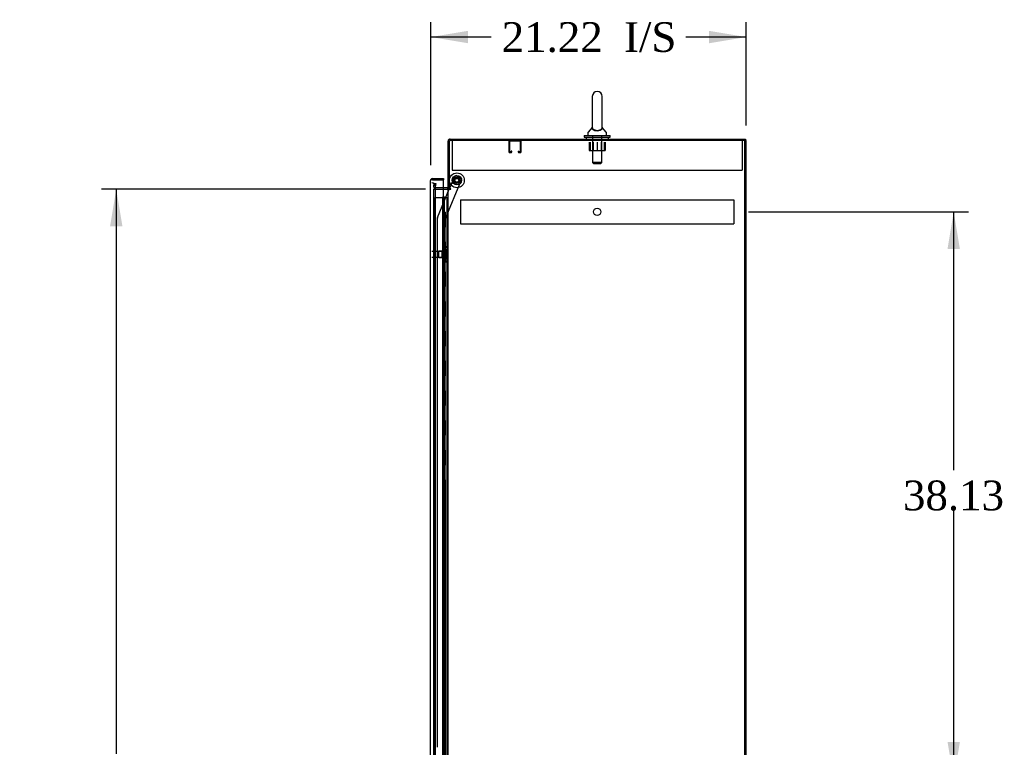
# Model space of a CAD drawing. Header units: inches. Extents: x 2 to 538, y -2 to 358.
# Tile 8 of 10: x 241 to 307, y 196 to 245. Entities that reach past the tile are written whole.
import ezdxf
from ezdxf.enums import TextEntityAlignment as Align
from ezdxf.lldxf.tags import DXFTag

# ---------------------------------------------------------------- set-up
doc = ezdxf.new("R2010")
doc.units = ezdxf.units.IN
doc.header["$MEASUREMENT"] = 0
for name, color, linetype in [('COM50677-3', 7, 'Continuous'), ('COM53964-3', 7, 'Continuous'), ('COM55914', 7, 'Continuous'), ('COM70220', 7, 'Continuous'), ('COM70760', 7, 'Continuous'), ('COM70763-6', 7, 'Continuous'), ('COM70764-5', 7, 'Continuous'), ('COM70839-6', 7, 'Continuous'), ('COM71202-6', 7, 'Continuous'), ('COM71206-9', 7, 'Continuous'), ('Default', 7, 'Continuous'), ('NTS18024', 7, 'Continuous'), ('NTS18147', 7, 'Continuous'), ('ROL87452', 7, 'Continuous'), ('RVT17786', 7, 'Continuous'), ('SCS86415', 7, 'Continuous'), ('STD26122', 7, 'Continuous'), ('WAF25376', 7, 'Continuous'), ('WAF25377', 7, 'Continuous'), ('WAM254785', 7, 'Continuous'), ('WAM30038', 7, 'Continuous')]:
    doc.layers.add(name, color=color, linetype=linetype)
doc.styles.add('SEACAD_Times_New_Roman', font='times.ttf')
tags = doc.linetypes.add('HIDDEN2', pattern=[0.1875, 0.125, -0.0625]).pattern_tags.tags
tags[6:7] = [DXFTag(74, 4), DXFTag(75, 0), DXFTag(340, '0'), DXFTag(46, 0.0), DXFTag(50, 0.0), DXFTag(44, 0.0), DXFTag(45, 0.0)]
tags[4:5] = [DXFTag(74, 4), DXFTag(75, 0), DXFTag(340, '0'), DXFTag(46, 0.0), DXFTag(50, 0.0), DXFTag(44, 0.0), DXFTag(45, 0.0)]
doc.dimstyles.new('HAMMOND_(STH_-_540x360)', dxfattribs={"dimtxt": 2, "dimasz": 2.5, "dimexe": 1, "dimexo": 1, "dimgap": 0.5, "dimtad": 0, "dimtih": 1, "dimtoh": 1, "dimzin": 0, "dimdsep": 46, "dimtxsty": 'SEACAD_Times_New_Roman', "dimblk1": '_SE_FILLED', "dimblk2": '_SE_FILLED', "dimsah": 1, "dimcen": 1, "dimadec": 0, "dimazin": 0, "dimtfac": 0.8, "dimtofl": 0, "dimtmove": 0, "dimatfit": 3, "dimfxl": 1, "dimtolj": 1, "dimtzin": 0, "dimarcsym": 0})

# ---------------------------------------------------------------- blocks, each defined once
blk = doc.blocks.new('SE3')
at = {"layer": 'COM50677-3', "color": 7, "linetype": 'HIDDEN2'}
for p, q in [((270.023, 236.549), (270.023, 236.364)), ((289.523, 236.549), (289.523, 236.364)), ((270.023, 236.364), (270.023, 234.549)), ((289.523, 236.364), (289.523, 234.549)), ((270.023, 234.549), (289.523, 234.549))]:
    blk.add_line(p, q, dxfattribs=at)
at = {"layer": 'COM53964-3', "color": 7, "linetype": 'HIDDEN2'}
for p, q in [((270.584, 232.558), (270.584, 232.42)), ((270.584, 232.558), (288.959, 232.558)), ((288.959, 232.558), (288.959, 232.42)), ((270.584, 232.42), (270.584, 231.071)), ((288.959, 232.42), (288.959, 231.071)), ((270.584, 231.071), (270.584, 230.933)), ((270.584, 230.933), (288.959, 230.933)), ((288.959, 231.071), (288.959, 230.933))]:
    blk.add_line(p, q, dxfattribs=at)
blk.add_circle((279.771, 231.746), 0.25, dxfattribs=at)
at = {"layer": 'COM55914', "color": 7, "linetype": 'HIDDEN2'}
for p, q in [((273.836, 236.506), (273.836, 235.779)), ((273.876, 236.506), (273.876, 235.779)), ((274.606, 236.509), (273.879, 236.509)), ((274.609, 235.779), (274.609, 236.506)), ((274.649, 235.779), (274.649, 236.506)), ((273.879, 235.776), (273.981, 235.776)), ((273.984, 235.779), (273.984, 235.83)), ((274.024, 235.83), (273.984, 235.83)), ((274.024, 235.779), (274.024, 235.83)), ((274.461, 235.83), (274.461, 235.779)), ((274.461, 235.83), (274.501, 235.83)), ((274.501, 235.83), (274.501, 235.779)), ((274.504, 235.776), (274.606, 235.776)), ((273.879, 235.736), (273.981, 235.736)), ((274.504, 235.736), (274.606, 235.736))]:
    blk.add_line(p, q, dxfattribs=at)
for centre, radius, start, end in [((273.879, 236.506), 0.043, 90, 180), ((273.879, 236.506), 0.003, 90, 180), ((274.606, 236.506), 0.043, 0, 90), ((274.606, 236.506), 0.003, 0, 90), ((273.879, 235.779), 0.043, 180, 270), ((273.879, 235.779), 0.003, 180, 270), ((273.981, 235.779), 0.003, 270, 0), ((273.981, 235.779), 0.043, 270, 0), ((274.504, 235.779), 0.043, 180, 270), ((274.504, 235.779), 0.003, 180, 270), ((274.606, 235.779), 0.003, 270, 0), ((274.606, 235.779), 0.043, 270, 0)]:
    blk.add_arc(centre, radius, start, end, dxfattribs=at)
at = {"layer": 'COM70220', "color": 7, "linetype": 'HIDDEN2'}
for p, q in [((268.899, 233.189), (268.899, 233.439)), ((268.899, 154.257), (268.899, 233.189))]:
    blk.add_line(p, q, dxfattribs=at)
blk.add_arc((268.649, 233.439), 0.25, 0, 90, dxfattribs=at)
at = {"layer": 'COM70760', "color": 7, "linetype": 'HIDDEN2'}
for p, q in [((268.848, 232.723), (269.363, 232.723)), ((268.848, 154.723), (268.848, 232.723)), ((269.363, 232.723), (269.388, 232.723)), ((269.381, 232.732), (269.381, 232.758)), ((269.381, 232.758), (269.431, 232.758)), ((269.431, 232.732), (269.381, 232.732)), ((269.388, 154.723), (269.388, 232.723)), ((269.443, 232.723), (269.388, 232.723)), ((269.393, 232.732), (269.393, 154.723)), ((269.431, 232.758), (269.456, 232.758)), ((269.431, 232.732), (269.456, 232.732)), ((269.443, 232.723), (269.484, 232.723)), ((269.443, 231.723), (269.443, 232.723)), ((269.456, 232.758), (269.506, 232.758)), ((269.506, 232.732), (269.456, 232.732)), ((269.484, 232.723), (269.679, 232.723)), ((269.484, 231.723), (269.484, 232.723)), ((269.493, 154.723), (269.493, 232.732)), ((269.506, 232.758), (269.506, 232.732)), ((269.679, 232.723), (269.741, 232.723)), ((269.679, 154.723), (269.679, 232.723)), ((269.388, 231.723), (269.443, 231.723)), ((269.432, 231.723), (269.56, 231.723)), ((269.432, 230.723), (269.432, 231.723)), ((269.529, 230.723), (269.529, 231.723)), ((269.555, 231.723), (269.555, 230.723)), ((269.56, 230.723), (269.56, 231.723)), ((269.388, 230.723), (269.443, 230.723)), ((269.432, 230.723), (269.56, 230.723)), ((269.443, 229.723), (269.443, 230.723)), ((269.484, 229.723), (269.484, 230.723)), ((269.388, 229.723), (269.443, 229.723)), ((269.432, 229.723), (269.56, 229.723)), ((269.432, 228.723), (269.432, 229.723)), ((269.529, 228.723), (269.529, 229.723)), ((269.555, 229.723), (269.555, 228.723)), ((269.56, 228.723), (269.56, 229.723)), ((269.388, 228.723), (269.443, 228.723)), ((269.432, 228.723), (269.56, 228.723)), ((269.443, 227.723), (269.443, 228.723)), ((269.484, 227.723), (269.484, 228.723)), ((269.388, 227.723), (269.443, 227.723)), ((269.432, 227.723), (269.56, 227.723)), ((269.432, 226.723), (269.432, 227.723)), ((269.529, 226.723), (269.529, 227.723)), ((269.555, 227.723), (269.555, 226.723)), ((269.56, 226.723), (269.56, 227.723)), ((269.388, 226.723), (269.443, 226.723)), ((269.432, 226.723), (269.56, 226.723)), ((269.443, 225.723), (269.443, 226.723)), ((269.484, 225.723), (269.484, 226.723)), ((269.388, 225.723), (269.443, 225.723)), ((269.432, 225.723), (269.56, 225.723)), ((269.432, 224.723), (269.432, 225.723)), ((269.529, 224.723), (269.529, 225.723)), ((269.555, 225.723), (269.555, 224.723)), ((269.56, 224.723), (269.56, 225.723)), ((269.388, 224.723), (269.443, 224.723)), ((269.432, 224.723), (269.56, 224.723)), ((269.443, 223.723), (269.443, 224.723)), ((269.484, 223.723), (269.484, 224.723)), ((269.388, 223.723), (269.443, 223.723)), ((269.432, 223.723), (269.56, 223.723)), ((269.432, 222.723), (269.432, 223.723)), ((269.529, 222.723), (269.529, 223.723)), ((269.555, 223.723), (269.555, 222.723)), ((269.56, 222.723), (269.56, 223.723)), ((269.388, 222.723), (269.443, 222.723)), ((269.432, 222.723), (269.56, 222.723)), ((269.443, 221.723), (269.443, 222.723)), ((269.484, 221.723), (269.484, 222.723)), ((269.388, 221.723), (269.443, 221.723)), ((269.432, 221.723), (269.56, 221.723)), ((269.432, 220.723), (269.432, 221.723)), ((269.529, 220.723), (269.529, 221.723)), ((269.555, 221.723), (269.555, 220.723)), ((269.56, 220.723), (269.56, 221.723)), ((269.388, 220.723), (269.443, 220.723)), ((269.432, 220.723), (269.56, 220.723)), ((269.443, 219.723), (269.443, 220.723)), ((269.484, 219.723), (269.484, 220.723)), ((269.388, 219.723), (269.443, 219.723)), ((269.432, 219.723), (269.56, 219.723)), ((269.432, 218.723), (269.432, 219.723)), ((269.529, 218.723), (269.529, 219.723)), ((269.555, 219.723), (269.555, 218.723)), ((269.56, 218.723), (269.56, 219.723)), ((269.388, 218.723), (269.443, 218.723)), ((269.432, 218.723), (269.56, 218.723)), ((269.443, 217.723), (269.443, 218.723)), ((269.484, 217.723), (269.484, 218.723)), ((269.388, 217.723), (269.443, 217.723)), ((269.432, 217.723), (269.56, 217.723)), ((269.432, 216.723), (269.432, 217.723)), ((269.529, 216.723), (269.529, 217.723)), ((269.555, 217.723), (269.555, 216.723)), ((269.56, 216.723), (269.56, 217.723)), ((269.388, 216.723), (269.443, 216.723)), ((269.432, 216.723), (269.56, 216.723)), ((269.443, 215.723), (269.443, 216.723)), ((269.484, 215.723), (269.484, 216.723)), ((269.388, 215.723), (269.443, 215.723)), ((269.432, 215.723), (269.56, 215.723)), ((269.432, 214.723), (269.432, 215.723)), ((269.529, 214.723), (269.529, 215.723)), ((269.555, 215.723), (269.555, 214.723)), ((269.56, 214.723), (269.56, 215.723)), ((269.388, 214.723), (269.443, 214.723)), ((269.432, 214.723), (269.56, 214.723)), ((269.443, 213.723), (269.443, 214.723)), ((269.484, 213.723), (269.484, 214.723)), ((269.388, 213.723), (269.443, 213.723)), ((269.432, 213.723), (269.56, 213.723)), ((269.432, 212.723), (269.432, 213.723)), ((269.529, 212.723), (269.529, 213.723)), ((269.555, 213.723), (269.555, 212.723)), ((269.56, 212.723), (269.56, 213.723)), ((269.388, 212.723), (269.443, 212.723)), ((269.432, 212.723), (269.56, 212.723)), ((269.443, 211.723), (269.443, 212.723)), ((269.484, 211.723), (269.484, 212.723)), ((269.388, 211.723), (269.443, 211.723)), ((269.432, 211.723), (269.56, 211.723)), ((269.432, 210.723), (269.432, 211.723)), ((269.529, 210.723), (269.529, 211.723)), ((269.555, 211.723), (269.555, 210.723)), ((269.56, 210.723), (269.56, 211.723)), ((269.388, 210.723), (269.443, 210.723)), ((269.432, 210.723), (269.56, 210.723)), ((269.443, 209.723), (269.443, 210.723)), ((269.484, 209.723), (269.484, 210.723)), ((269.388, 209.723), (269.443, 209.723)), ((269.432, 209.723), (269.56, 209.723)), ((269.432, 208.723), (269.432, 209.723)), ((269.529, 208.723), (269.529, 209.723)), ((269.555, 209.723), (269.555, 208.723)), ((269.56, 208.723), (269.56, 209.723)), ((269.388, 208.723), (269.443, 208.723)), ((269.432, 208.723), (269.56, 208.723)), ((269.443, 207.723), (269.443, 208.723)), ((269.484, 207.723), (269.484, 208.723)), ((269.388, 207.723), (269.443, 207.723)), ((269.432, 207.723), (269.56, 207.723)), ((269.432, 206.723), (269.432, 207.723)), ((269.529, 206.723), (269.529, 207.723)), ((269.555, 207.723), (269.555, 206.723)), ((269.56, 206.723), (269.56, 207.723)), ((269.388, 206.723), (269.443, 206.723)), ((269.432, 206.723), (269.56, 206.723)), ((269.443, 205.723), (269.443, 206.723)), ((269.484, 205.723), (269.484, 206.723)), ((269.388, 205.723), (269.443, 205.723)), ((269.432, 205.723), (269.56, 205.723)), ((269.432, 204.723), (269.432, 205.723)), ((269.529, 204.723), (269.529, 205.723)), ((269.555, 205.723), (269.555, 204.723)), ((269.56, 204.723), (269.56, 205.723)), ((269.388, 204.723), (269.443, 204.723)), ((269.432, 204.723), (269.56, 204.723)), ((269.443, 203.723), (269.443, 204.723)), ((269.484, 203.723), (269.484, 204.723)), ((269.388, 203.723), (269.443, 203.723)), ((269.432, 203.723), (269.56, 203.723)), ((269.432, 202.723), (269.432, 203.723)), ((269.529, 202.723), (269.529, 203.723)), ((269.555, 203.723), (269.555, 202.723)), ((269.56, 202.723), (269.56, 203.723)), ((269.388, 202.723), (269.443, 202.723)), ((269.432, 202.723), (269.56, 202.723)), ((269.443, 201.723), (269.443, 202.723)), ((269.484, 201.723), (269.484, 202.723)), ((269.388, 201.723), (269.443, 201.723)), ((269.432, 201.723), (269.56, 201.723)), ((269.432, 200.723), (269.432, 201.723)), ((269.529, 200.723), (269.529, 201.723)), ((269.555, 201.723), (269.555, 200.723)), ((269.56, 200.723), (269.56, 201.723)), ((269.388, 200.723), (269.443, 200.723)), ((269.432, 200.723), (269.56, 200.723)), ((269.443, 199.723), (269.443, 200.723)), ((269.484, 199.723), (269.484, 200.723)), ((269.388, 199.723), (269.443, 199.723)), ((269.432, 199.723), (269.56, 199.723)), ((269.432, 198.723), (269.432, 199.723)), ((269.529, 198.723), (269.529, 199.723)), ((269.555, 199.723), (269.555, 198.723)), ((269.56, 198.723), (269.56, 199.723)), ((269.388, 198.723), (269.443, 198.723)), ((269.432, 198.723), (269.56, 198.723)), ((269.443, 197.723), (269.443, 198.723)), ((269.484, 197.723), (269.484, 198.723)), ((269.388, 197.723), (269.443, 197.723)), ((269.432, 197.723), (269.56, 197.723)), ((269.432, 196.723), (269.432, 197.723)), ((269.529, 196.723), (269.529, 197.723)), ((269.555, 197.723), (269.555, 196.723)), ((269.56, 196.723), (269.56, 197.723)), ((269.388, 196.723), (269.443, 196.723)), ((269.432, 196.723), (269.56, 196.723)), ((269.443, 195.723), (269.443, 196.723)), ((269.484, 195.723), (269.484, 196.723))]:
    blk.add_line(p, q, dxfattribs=at)
at = {"layer": 'COM70763-6', "color": 7, "linetype": 'HIDDEN2'}
blk.add_line((289.706, 146.679), (289.706, 236.549), dxfattribs=at)
at = {"layer": 'COM70763-6', "color": 7, "linetype": 'Continuous'}
for p, q in [((289.801, 236.549), (289.741, 236.549)), ((289.801, 146.679), (289.801, 236.549))]:
    blk.add_line(p, q, dxfattribs=at)
at = {"layer": 'COM70764-5', "color": 7, "linetype": 'Continuous'}
for p, q in [((269.741, 233.299), (269.741, 236.501)), ((269.884, 236.644), (289.741, 236.644)), ((289.741, 236.644), (289.741, 236.549)), ((269.693, 233.364), (269.429, 233.364)), ((269.836, 233.299), (269.741, 233.299))]:
    blk.add_line(p, q, dxfattribs=at)
at = {"layer": 'COM70764-5', "color": 7, "linetype": 'HIDDEN2'}
for p, q in [((268.774, 233.419), (268.776, 233.437)), ((268.776, 233.437), (268.816, 233.666)), ((268.816, 233.666), (268.91, 233.649)), ((268.91, 233.649), (268.869, 233.421)), ((268.869, 233.421), (268.87, 233.402)), ((269.429, 233.364), (268.917, 233.364))]:
    blk.add_line(p, q, dxfattribs=at)
at = {"layer": 'COM70764-5', "color": 7, "linetype": 'Continuous'}
for centre, radius, start, end in [((269.884, 236.501), 0.143, 90, 180), ((269.693, 233.412), 0.048, 270, 0), ((269.693, 233.412), 0.143, 270, 307.79488)]:
    blk.add_arc(centre, radius, start, end, dxfattribs=at)
at = {"layer": 'COM70764-5', "color": 7, "linetype": 'HIDDEN2'}
for centre, radius, start, end in [((269.884, 236.501), 0.048, 90, 180), ((268.917, 233.412), 0.143, 177.21316, 270), ((268.917, 233.412), 0.048, 191.96668, 270)]:
    blk.add_arc(centre, radius, start, end, dxfattribs=at)
at = {"layer": 'COM70839-6', "color": 7, "linetype": 'HIDDEN2'}
for p, q in [((269.556, 231.25), (270.655, 233.907)), ((269.829, 233.299), (270.165, 234.11)), ((270.328, 234.178), (270.588, 234.07)), ((269.034, 231.379), (269.817, 233.269)), ((269.038, 195.749), (269.025, 231.331)), ((269.569, 194.374), (269.556, 231.25))]:
    blk.add_line(p, q, dxfattribs=at)
at = {"layer": 'COM70839-6', "color": 7, "linetype": 'Continuous'}
blk.add_line((269.817, 233.269), (269.829, 233.299), dxfattribs=at)
at = {"layer": 'COM70839-6', "color": 7, "linetype": 'HIDDEN2'}
blk.add_circle((270.336, 233.87), 0.129, dxfattribs=at)
for centre, start, end in [((270.28, 234.062), 67.50917, 157.50917), ((270.54, 233.955), 337.50917, 67.50917), ((269.15, 231.331), 157.50917, 180.02117)]:
    blk.add_arc(centre, 0.125, start, end, dxfattribs=at)
at = {"layer": 'COM71202-6', "color": 7, "linetype": 'Continuous'}
for p, q in [((268.554, 233.847), (268.554, 233.847)), ((268.554, 233.847), (268.554, 233.847)), ((268.554, 233.846), (268.554, 233.847)), ((268.554, 153.6), (268.554, 233.846)), ((268.634, 233.895), (268.584, 233.934)), ((268.697, 233.894), (268.584, 233.894)), ((268.697, 233.895), (268.634, 233.895)), ((268.697, 233.989), (269.429, 233.989)), ((268.697, 233.895), (268.697, 233.894)), ((268.697, 233.894), (269.429, 233.894)), ((269.429, 233.894), (268.697, 233.894)), ((269.429, 233.989), (269.429, 233.894)), ((269.429, 153.553), (269.429, 233.894))]:
    blk.add_line(p, q, dxfattribs=at)
for start, end in [(142.49641, 179.84393), (179.92383, 180), (90, 142.49641)]:
    blk.add_arc((268.697, 233.846), 0.143, start, end, dxfattribs=at)
blk.add_open_spline([(268.584, 233.894), (268.574, 233.886), (268.567, 233.878), (268.559, 233.866), (268.557, 233.863), (268.555, 233.855), (268.554, 233.851), (268.554, 233.847)], degree=3, knots=[0, 0, 0, 0, 0.5, 0.5, 0.75, 0.75, 1, 1, 1, 1], dxfattribs=at)
at = {"layer": 'COM71206-9', "color": 7, "linetype": 'Continuous'}
for p, q in [((289.741, 236.549), (269.836, 236.549)), ((269.836, 233.299), (269.836, 236.549)), ((289.741, 146.679), (289.741, 236.549)), ((269.429, 233.269), (269.693, 233.269)), ((269.741, 233.269), (269.693, 233.269)), ((269.741, 233.269), (269.884, 233.269)), ((269.741, 153.959), (269.741, 233.269)), ((269.914, 233.299), (269.836, 233.299)), ((269.884, 233.269), (269.914, 233.269))]:
    blk.add_line(p, q, dxfattribs=at)
at = {"layer": 'COM71206-9', "color": 7, "linetype": 'HIDDEN2'}
for p, q in [((268.774, 233.269), (269.429, 233.269)), ((268.774, 153.959), (268.774, 233.269))]:
    blk.add_line(p, q, dxfattribs=at)
at = {"layer": 'COM71206-9', "color": 7, "linetype": 'Continuous'}
blk.add_arc((269.914, 233.284), 0.015, 270, 90, dxfattribs=at)
at = {"layer": 'NTS18024', "color": 7, "linetype": 'HIDDEN2'}
for p, q in [((279.238, 236.424), (279.238, 235.879)), ((279.308, 236.424), (279.308, 235.879)), ((279.51, 236.424), (279.51, 235.879)), ((279.777, 236.424), (279.777, 235.879)), ((280.036, 236.424), (280.036, 235.879)), ((280.238, 236.424), (280.238, 235.879)), ((280.311, 236.424), (280.311, 235.879)), ((279.238, 235.879), (279.51, 235.879)), ((279.51, 235.879), (280.036, 235.879)), ((280.036, 235.879), (280.311, 235.879))]:
    blk.add_line(p, q, dxfattribs=at)
at = {"layer": 'NTS18147', "color": 7, "linetype": 'HIDDEN2'}
for p, q in [((269.556, 229.39), (269.556, 229.394)), ((269.619, 229.394), (269.556, 229.394)), ((269.556, 229.39), (269.556, 229.201)), ((269.556, 229.39), (269.619, 229.39)), ((269.556, 229.201), (269.556, 229.083)), ((269.619, 229.201), (269.556, 229.201)), ((269.619, 229.39), (269.619, 229.394)), ((269.619, 229.083), (269.619, 229.201)), ((269.681, 229.241), (269.681, 229.295)), ((269.119, 228.674), (269.119, 229.114)), ((269.556, 229.114), (269.119, 229.114)), ((269.119, 228.674), (269.556, 228.674)), ((269.556, 229.083), (269.556, 228.706)), ((269.556, 229.083), (269.619, 229.083)), ((269.556, 228.706), (269.556, 228.588)), ((269.619, 228.706), (269.556, 228.706)), ((269.556, 228.588), (269.556, 228.399)), ((269.556, 228.588), (269.619, 228.588)), ((269.619, 228.588), (269.619, 228.706)), ((269.681, 228.493), (269.681, 228.548)), ((269.556, 228.399), (269.556, 228.394)), ((269.619, 228.399), (269.556, 228.399)), ((269.556, 228.394), (269.619, 228.394)), ((269.619, 228.399), (269.619, 228.394))]:
    blk.add_line(p, q, dxfattribs=at)
blk.add_arc((269.363, 228.894), 0.318, 323.63381, 36.36619, dxfattribs=at)
for centre, start_param, end_param in [((269.363, 229.295), 2.506883, 3.776302), ((269.363, 229.241), 2.506883, 3.141593), ((269.363, 228.548), 3.141593, 3.776302), ((269.363, 228.493), 2.506883, 3.776302)]:
    blk.add_ellipse(centre, major_axis=(-0.318, 0), ratio=0.5, start_param=start_param, end_param=end_param, dxfattribs=at)
at = {"layer": 'ROL87452', "color": 7, "linetype": 'HIDDEN2'}
for radius in [0.5, 0.206]:
    blk.add_circle((270.336, 233.87), radius, dxfattribs=at)
at = {"layer": 'RVT17786', "color": 7, "linetype": 'HIDDEN2'}
blk.add_circle((270.336, 233.87), 0.217, dxfattribs=at)
at = {"layer": 'SCS86415', "color": 7, "linetype": 'Continuous'}
for p, q in [((279.442, 239.509), (279.442, 237.438)), ((280.104, 237.438), (280.104, 239.509)), ((279.433, 237.429), (279.162, 237.102)), ((280.384, 237.102), (280.113, 237.429)), ((279.148, 237.064), (279.148, 236.944)), ((280.398, 236.944), (280.398, 237.064))]:
    blk.add_line(p, q, dxfattribs=at)
at = {"layer": 'SCS86415', "color": 7, "linetype": 'HIDDEN2'}
for p, q in [((279.461, 236.884), (279.461, 235.069)), ((280.085, 235.069), (280.085, 236.884)), ((280.085, 235.069), (279.461, 235.069)), ((279.461, 235.069), (279.521, 235.009)), ((279.521, 235.009), (280.025, 235.009)), ((280.025, 235.009), (280.085, 235.069))]:
    blk.add_line(p, q, dxfattribs=at)
at = {"layer": 'SCS86415', "color": 7, "linetype": 'Continuous'}
for centre, radius, start, end in [((279.773, 239.509), 0.331, 0, 180), ((279.208, 237.064), 0.06, 140.32138, 180), ((280.338, 237.064), 0.06, 0, 39.67862), ((279.208, 236.944), 0.06, 180, 270), ((280.338, 236.944), 0.06, 270, 0)]:
    blk.add_arc(centre, radius, start, end, dxfattribs=at)
for points, knots in [([(280.111, 237.431), (280.111, 237.431), (280.112, 237.427), (280.112, 237.411), (280.112, 237.398), (280.107, 237.356), (280.096, 237.325), (280.05, 237.266), (280.015, 237.238), (279.919, 237.196), (279.857, 237.182), (279.727, 237.177), (279.661, 237.187), (279.582, 237.215), (279.558, 237.226), (279.518, 237.251), (279.501, 237.264), (279.46, 237.307), (279.445, 237.339), (279.435, 237.383), (279.434, 237.397), (279.434, 237.42), (279.435, 237.428), (279.435, 237.431), (279.435, 237.431), (279.435, 237.431)], [0.318155, 0.318155, 0.318155, 0.318155, 0.34375, 0.34375, 0.375, 0.375, 0.4375, 0.4375, 0.5, 0.5, 0.5625, 0.5625, 0.625, 0.625, 0.65625, 0.65625, 0.6875, 0.6875, 0.75, 0.75, 0.78125, 0.78125, 0.8125, 0.8125, 0.818429, 0.818429, 0.818429, 0.818429]), ([(279.442, 237.448), (279.442, 237.442), (279.441, 237.423), (279.452, 237.376), (279.465, 237.348), (279.515, 237.296), (279.552, 237.271), (279.653, 237.235), (279.717, 237.225), (279.847, 237.227), (279.909, 237.239), (280.006, 237.277), (280.04, 237.303), (280.086, 237.356), (280.097, 237.384), (280.105, 237.427), (280.105, 237.443), (280.104, 237.448)], [0.1950029, 0.1950029, 0.1950029, 0.1950029, 0.25, 0.25, 0.3125, 0.3125, 0.375, 0.375, 0.4375, 0.4375, 0.5, 0.5, 0.5625, 0.5625, 0.625, 0.625, 0.6746515, 0.6746515, 0.6746515, 0.6746515])]:
    blk.add_open_spline(points, degree=3, knots=knots, dxfattribs=at)
at = {"layer": 'STD26122', "color": 7, "linetype": 'HIDDEN2'}
for p, q in [((269.614, 229.079), (268.649, 229.079)), ((268.649, 228.709), (269.614, 228.709)), ((269.614, 229.079), (269.614, 228.709)), ((269.649, 229.044), (269.614, 229.079)), ((269.614, 228.709), (269.649, 228.744)), ((269.649, 228.744), (269.649, 229.044))]:
    blk.add_line(p, q, dxfattribs=at)
at = {"layer": 'WAF25376', "color": 7, "linetype": 'HIDDEN2'}
for radius in [0.315, 0.14]:
    blk.add_circle((270.336, 233.87), radius, dxfattribs=at)
at = {"layer": 'WAF25377', "color": 7, "linetype": 'Continuous'}
for p, q in [((278.898, 236.884), (280.648, 236.884)), ((278.898, 236.884), (278.898, 236.769)), ((278.898, 236.769), (280.648, 236.769)), ((280.648, 236.769), (280.648, 236.884))]:
    blk.add_line(p, q, dxfattribs=at)
at = {"layer": 'WAM254785', "color": 7, "linetype": 'Continuous'}
for p, q in [((279.023, 236.769), (279.023, 236.644)), ((280.523, 236.644), (280.523, 236.769))]:
    blk.add_line(p, q, dxfattribs=at)
at = {"layer": 'WAM30038', "color": 7, "linetype": 'HIDDEN2'}
for p, q in [((269.407, 229.269), (269.407, 228.519)), ((269.431, 229.269), (269.407, 229.269)), ((269.431, 229.269), (269.431, 228.519)), ((269.344, 229.068), (269.344, 229.123)), ((269.388, 229.097), (269.344, 229.068)), ((269.344, 229.043), (269.388, 229.072)), ((269.344, 229.068), (269.359, 229.056)), ((269.344, 228.912), (269.344, 229.043)), ((269.388, 228.912), (269.344, 228.912)), ((269.344, 228.745), (269.344, 228.877)), ((269.344, 228.877), (269.388, 228.877)), ((269.388, 228.717), (269.344, 228.745)), ((269.359, 228.733), (269.344, 228.721)), ((269.344, 228.666), (269.344, 228.721)), ((269.344, 228.721), (269.388, 228.692)), ((269.359, 229.056), (269.398, 229.08)), ((269.398, 228.709), (269.359, 228.733)), ((269.407, 228.519), (269.431, 228.519))]:
    blk.add_line(p, q, dxfattribs=at)
for centre, radius, start, end in [((268.823, 229.797), 0.85, 311.70584, 313.44931), ((269.389, 228.894), 0.0181, 1.77183, 93.07302), ((269.389, 228.895), 0.0182, 267.1609, 357.99424), ((268.82, 227.989), 0.854, 46.55474, 48.29011)]:
    blk.add_arc(centre, radius, start, end, dxfattribs=at)
for points, knots in [([(269.344, 229.123), (269.356, 229.134), (269.369, 229.146), (269.382, 229.157), (269.384, 229.159), (269.386, 229.161), (269.388, 229.163)], [0, 0, 0, 0, 0.858552, 0.858552, 0.858552, 1, 1, 1, 1]), ([(269.388, 228.626), (269.386, 228.628), (269.384, 228.63), (269.382, 228.632), (269.369, 228.643), (269.356, 228.655), (269.344, 228.666)], [0, 0, 0, 0, 0.141448, 0.141448, 0.141448, 1, 1, 1, 1]), ([(269.402, 229.102), (269.402, 229.102), (269.401, 229.102), (269.397, 229.101), (269.393, 229.099), (269.388, 229.097)], [0.4389304, 0.4389304, 0.4389304, 0.4389304, 0.5, 0.5, 1, 1, 1, 1]), ([(269.388, 229.072), (269.391, 229.073), (269.393, 229.075), (269.397, 229.078), (269.399, 229.08), (269.402, 229.085), (269.404, 229.087), (269.407, 229.092), (269.407, 229.094), (269.407, 229.097)], [0, 0, 0, 0, 0.25, 0.25, 0.5, 0.5, 0.75, 0.75, 1, 1, 1, 1]), ([(269.407, 228.692), (269.407, 228.694), (269.407, 228.697), (269.404, 228.702), (269.402, 228.704), (269.397, 228.711), (269.393, 228.714), (269.388, 228.717)], [0, 0, 0, 0, 0.25, 0.25, 0.5, 0.5, 1, 1, 1, 1]), ([(269.388, 228.692), (269.391, 228.691), (269.393, 228.69), (269.397, 228.688), (269.399, 228.688), (269.401, 228.687), (269.402, 228.687), (269.402, 228.687)], [0, 0, 0, 0, 0.25, 0.25, 0.5, 0.5, 0.5626015, 0.5626015, 0.5626015, 0.5626015])]:
    blk.add_open_spline(points, degree=3, knots=knots, dxfattribs=at)
blk = doc.blocks.new('DMBLK5045')
at = {"layer": 'Default', "linetype": 'Continuous'}
for points in [[(304.167, 229.246), (303.75, 231.746), (303.334, 229.246)], [(304.167, 196.116), (303.334, 196.116), (303.75, 193.616)]]:
    blk.add_hatch(color=7, dxfattribs=at).paths.add_polyline_path(points)
at = {"layer": 'Default', "color": 7, "linetype": 'Continuous'}
for p, q in [((289.959, 231.746), (304.75, 231.746)), ((303.75, 214.381), (303.75, 231.746)), ((303.75, 193.616), (303.75, 211.681)), ((281.021, 193.616), (304.75, 193.616))]:
    blk.add_line(p, q, dxfattribs=at)
at = {"layer": 'Default', "color": 7, "linetype": 'Continuous', "style": 'SEACAD_Times_New_Roman'}
blk.add_text('38.13', height=2, dxfattribs=at).set_placement((300.338, 213.681), align=Align.TOP_LEFT)
blk = doc.blocks.new('_SE_FILLED')
at = {"color": 0}
blk.add_line((0, 0), (-1, 0), dxfattribs=at)
blk.add_solid([(0, 0), (-1, -0.1665), (-1, 0.1665), (0, 0)], dxfattribs=at)
blk = doc.blocks.new('DMBLK5060')
at = {"layer": 'Default', "linetype": 'Continuous'}
for points in [[(247.007, 230.769), (247.841, 230.769), (247.424, 233.269)], [(247.007, 156.459), (247.424, 153.959), (247.841, 156.459)]]:
    blk.add_hatch(color=7, dxfattribs=at).paths.add_polyline_path(points)
at = {"layer": 'Default', "color": 7, "linetype": 'Continuous'}
for p, q in [((268.234, 233.269), (246.424, 233.269)), ((247.424, 233.269), (247.424, 195.314)), ((247.424, 185.914), (247.424, 153.959)), ((267.774, 153.959), (246.424, 153.959))]:
    blk.add_line(p, q, dxfattribs=at)
at = {"layer": 'Default', "color": 7, "linetype": 'Continuous', "style": 'SEACAD_Times_New_Roman'}
for s, p in [('79.31', (244.012, 194.614)), ('DOOR', (243.23, 191.614)), ('OPENING', (240.931, 188.614))]:
    blk.add_text(s, height=2, dxfattribs=at).set_placement(p, align=Align.TOP_LEFT)
blk = doc.blocks.new('DMBLK5062')
at = {"layer": 'Default', "linetype": 'Continuous'}
for points in [[(271.084, 243.917), (268.584, 243.5), (271.084, 243.084)], [(287.301, 243.917), (287.301, 243.084), (289.801, 243.5)]]:
    blk.add_hatch(color=7, dxfattribs=at).paths.add_polyline_path(points)
at = {"layer": 'Default', "color": 7, "linetype": 'Continuous'}
for p, q in [((268.584, 234.894), (268.584, 244.5)), ((289.801, 237.549), (289.801, 244.5)), ((272.65, 243.5), (268.584, 243.5)), ((289.801, 243.5), (285.735, 243.5))]:
    blk.add_line(p, q, dxfattribs=at)
at = {"layer": 'Default', "color": 7, "linetype": 'Continuous', "style": 'SEACAD_Times_New_Roman'}
for s, p in [('21.22', (273.35, 244.5)), ('I/S', (281.575, 244.5))]:
    blk.add_text(s, height=2, dxfattribs=at).set_placement(p, align=Align.TOP_LEFT)

msp = doc.modelspace()

# ---------------------------------------------------------------- block references
at = {"layer": 'Default'}
msp.add_blockref('SE3', (0, 0), dxfattribs=at)

# ---------------------------------------------------------------- dimensions: what is measured, and where the dimension line sits
at = {"layer": 'Default', "color": 7, "linetype": 'Continuous'}
dim = msp.add_linear_dim(base=(268.584, 243.5), p1=(289.801, 236.549), p2=(268.584, 233.894), text='\\A1;<> I/S', dimstyle='HAMMOND_(STH_-_540x360)', dxfattribs=at)
dim.commit()
dim.dimension.update_dxf_attribs({"geometry": 'DMBLK5062', "text_midpoint": (279.192, 243.5), "dimtype": 160})
for base, p1, p2, text, picture, middle in [((247.424, 153.959), (269.234, 233.269), (269.693, 153.959), '\\A1;<>\\PDOOR\\XOPENING', 'DMBLK5060', (247.424, 193.614)), ((303.75, 231.746), (280.021, 193.616), (288.959, 231.746), '\\A1;<>', 'DMBLK5045', (303.75, 212.681))]:
    dim = msp.add_linear_dim(base=base, p1=p1, p2=p2, angle=90, text=text, dimstyle='HAMMOND_(STH_-_540x360)', dxfattribs=at)
    dim.commit()
    dim.dimension.update_dxf_attribs({"geometry": picture, "text_midpoint": middle, "dimtype": 160})

doc.saveas('drawing.dxf')
